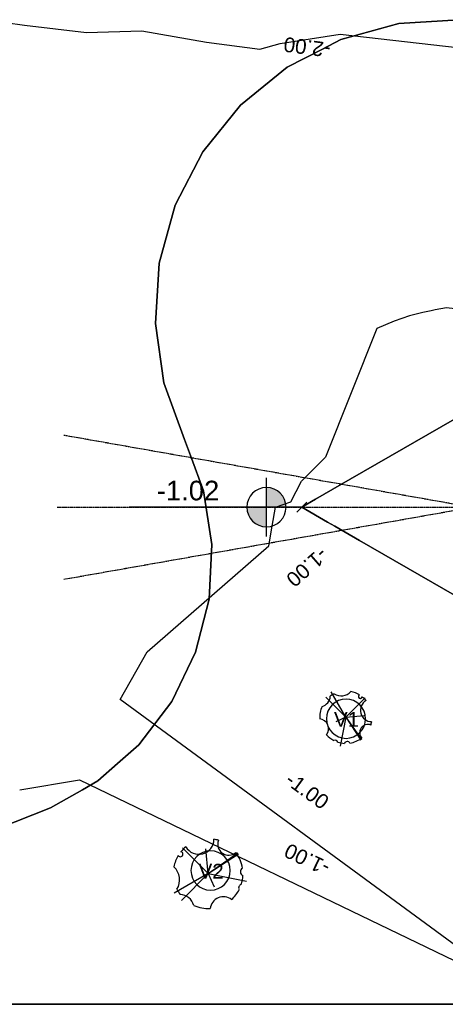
# Model space of a CAD drawing. Extents: x 109676 to 150640, y -94043 to -57043.
# Tile 3 of 39: x 117720 to 120973, y -79342 to -71819. Entities that reach past the tile are written whole.
import ezdxf

# ---------------------------------------------------------------- set-up
doc = ezdxf.new("R2010")
doc.units = 0
doc.linetypes.add('_TRAÇO_-_PONTO', pattern=[16, 12, -2, 0, -2])
for name, color, linetype in [('A-ANNO-DIMS', 1, 'CONTINUOUS'), ('C-TOPO', 2, 'CONTINUOUS'), ('C-TOPO-MAID', 2, 'CONTINUOUS'), ('C-TOPO-MAJR', 2, 'CONTINUOUS'), ('L-PLNT-BEDS', 3, 'CONTINUOUS'), ('L-PLNT-IDEN', 3, 'CONTINUOUS'), ('S-GRID', 1, 'CONTINUOUS')]:
    doc.layers.add(name, color=color, linetype=linetype)
doc.styles.add('ARIAL', font='arial.ttf', dxfattribs={"height": 112.5})
doc.styles.add('ARIAL_1', font='arial.ttf', dxfattribs={"height": 150})

# ---------------------------------------------------------------- blocks, each defined once
blk = doc.blocks.new('RPC_VEGETAÇÃO_-_TROPICAL_0')
at = {"layer": 'L-PLNT-BEDS'}
for q in [(-112.1, 190.7), (-153.1, 149.6), (147.4, 143.7), (141.2, 8.7), (-75.5, -38.8), (-42.9, -224.5), (113.6, -178.4), (119.6, -174.3)]:
    blk.add_line((0.1, -3.6), q, dxfattribs=at)
for centre, radius, start, end in [((-203.5, 160.1), 84.2, 284.57613, 357.80784), ((0.1, -3.6), 200, 116.66959, 126.64874), ((-35.9, 262.8), 102.9, 238.46574, 316.91228), ((0.1, -3.6), 200, 58.80801, 78.70842), ((111.2, 155.1), 14.5, 121.29669, 348.70331), ((0.1, -3.6), 200, 39.64798, 51.19199), ((0.1, -3.6), 200, 155.73523, 183.40242), ((197.2, 49.2), 86.3, 119.9838, 270.0162), ((-210, -91.9), 77.1, 323.3668, 82.22601), ((168.5, -121.5), 62.8, 68.9276, 221.0724), ((0.1, -3.6), 200, 342.74241, 350.35202), ((0.1, -3.6), 200, 222.19039, 242.62092), ((-81.7, -200.8), 22.1, 17.36476, 117.58763), ((0.1, -3.6), 200, 252.33148, 266.99421), ((11, -212), 23.1, 28.15183, 157.84817), ((0.1, -3.6), 200, 279.00579, 307.25759)]:
    blk.add_arc(centre, radius, start, end, dxfattribs=at)
blk = doc.blocks.new('RPC_VEGETAÇÃO_-_TROPICAL_1')
at = {"layer": 'L-PLNT-BEDS'}
for q in [(-149.5, 254.2), (-204.2, 199.5), (196.5, 191.6), (188.3, 11.7), (-100.6, -51.8), (-57.2, -299.3), (151.5, -237.9), (159.4, -232.3)]:
    blk.add_line((0.1, -4.8), q, dxfattribs=at)
for centre, radius, start, end in [((0.1, -4.8), 266.7, 116.66959, 126.64874), ((-47.9, 350.4), 137.2, 238.46574, 316.91228), ((0.1, -4.8), 266.7, 58.80801, 78.70842), ((-271.3, 213.4), 112.3, 284.57613, 357.80784), ((148.2, 206.8), 19.3, 121.29669, 348.70331), ((262.9, 65.6), 115.1, 119.9838, 270.0162), ((0.1, -4.8), 266.7, 39.64798, 51.19199), ((0.1, -4.8), 266.7, 155.73523, 183.40242), ((-280, -122.5), 102.8, 323.3668, 82.22601), ((0.1, -4.8), 266.7, 342.74241, 350.35202), ((224.6, -162), 83.7, 68.9276, 221.0724), ((0.1, -4.8), 266.7, 222.19039, 242.62092), ((0.1, -4.8), 266.7, 279.00579, 307.25759), ((-108.9, -267.7), 29.4, 17.36476, 117.58763), ((0.1, -4.8), 266.7, 252.33148, 266.99421), ((14.7, -282.7), 30.8, 28.15183, 157.84817)]:
    blk.add_arc(centre, radius, start, end, dxfattribs=at)
blk = doc.blocks.new('TAG_-_VEGETAÇÃO_-_MARCA_DE')
at = {"layer": 'L-PLNT-IDEN'}
for start, end in [(360, 180), (180, 360)]:
    blk.add_arc((0, 0), 2, start, end, dxfattribs=at)
blk = doc.blocks.new('SPOT_ELEVATIONS_-_SPOT_ELE')
at = {"layer": 'A-ANNO-DIMS'}
h = blk.add_hatch(color=256, dxfattribs=at)
edge = h.paths.add_edge_path(flags=0)
edge.add_line((0, 0), (-2, 0))
edge.add_arc((0, 0), 2, 90, 180, ccw=False)
edge.add_line((0, 2), (0, 0))
h = blk.add_hatch(color=256, dxfattribs=at)
edge = h.paths.add_edge_path(flags=0)
edge.add_line((0, 0), (2, 0))
edge.add_arc((0, 0), 2, 270, 360, ccw=False)
edge.add_line((0, -2), (0, 0))
for p, q in [((0, -3), (0, 3)), ((-3, 0), (14, 0))]:
    blk.add_line(p, q, dxfattribs=at)
blk.add_circle((0, 0), 2, dxfattribs=at)

msp = doc.modelspace()

# ---------------------------------------------------------------- linework, layer by layer
at = {"layer": 'A-ANNO-DIMS'}
for p, q in [((119876.733, -75543.026, -671.613), (119914.233, -75505.526, -671.613)), ((119544.714, -75543.026, -671.613), (119606.156, -75543.026, -671.613)), ((119876.733, -75543.026, -671.613), (119544.714, -75543.026, -671.613)), ((119876.733, -75543.026, -671.613), (119839.233, -75580.526, -671.613))]:
    msp.add_line(p, q, dxfattribs=at)
at = {"layer": 'C-TOPO'}
for p, q in [((121076.32, -71819.723, -671.613), (120617.529, -71848.642, -671.613)), ((120617.529, -71848.642, -671.613), (121076.32, -71819.723, -671.613)), ((120617.529, -71848.642, -671.613), (120174.393, -71970.979, -671.613)), ((120174.393, -71970.979, -671.613), (120617.529, -71848.642, -671.613)), ((120174.393, -71970.979, -671.613), (120034.569, -72043.026, -671.613)), ((120034.569, -72043.026, -671.613), (120174.393, -71970.979, -671.613)), ((120034.569, -72043.026, -671.613), (119765.749, -72181.538, -671.613)), ((119765.749, -72181.538, -671.613), (120034.569, -72043.026, -671.613)), ((119765.749, -72181.538, -671.613), (119408.924, -72471.381, -671.613)), ((119408.924, -72471.381, -671.613), (119765.749, -72181.538, -671.613)), ((119408.924, -72471.381, -671.613), (119119.081, -72828.206, -671.613)), ((119119.081, -72828.206, -671.613), (119408.924, -72471.381, -671.613)), ((119119.081, -72828.206, -671.613), (118908.517, -73236.855, -671.613)), ((118908.517, -73236.855, -671.613), (119119.081, -72828.206, -671.613)), ((118908.517, -73236.855, -671.613), (118786.181, -73679.986, -671.613)), ((118786.181, -73679.986, -671.613), (118908.517, -73236.855, -671.613)), ((118786.181, -73679.986, -671.613), (118757.261, -74138.782, -671.613)), ((118757.261, -74138.782, -671.613), (118786.181, -73679.986, -671.613)), ((118757.261, -74138.782, -671.613), (118822.988, -74593.768, -671.613)), ((118822.988, -74593.768, -671.613), (118757.261, -74138.782, -671.613)), ((121655.587, -74516.005, -671.613), (120247.263, -75329.095, -671.613)), ((120247.263, -75329.095, -671.613), (121655.587, -74516.005, -671.613)), ((118822.988, -74593.768, -671.613), (118980.569, -75025.625, -671.613)), ((118980.569, -75025.625, -671.613), (118822.988, -74593.768, -671.613)), ((118980.569, -75025.625, -671.613), (119025.431, -75147.474, -671.613)), ((119025.431, -75147.474, -671.613), (118980.569, -75025.625, -671.613)), ((119025.431, -75147.474, -671.613), (119124.764, -75417.234, -671.613)), ((119124.764, -75417.234, -671.613), (119025.431, -75147.474, -671.613)), ((120247.263, -75329.095, -671.613), (119981.977, -75482.262, -671.613)), ((119981.977, -75482.262, -671.613), (120247.263, -75329.095, -671.613)), ((119124.764, -75417.234, -671.613), (119188.063, -75829.716, -671.613)), ((119188.063, -75829.716, -671.613), (119124.764, -75417.234, -671.613)), ((119981.977, -75482.262, -671.613), (119876.737, -75543.026, -671.613)), ((119876.737, -75543.026, -671.613), (119981.977, -75482.262, -671.613)), ((119876.737, -75543.026, -671.613), (120073.711, -75656.749, -671.613)), ((120073.711, -75656.749, -671.613), (119876.737, -75543.026, -671.613)), ((120073.711, -75656.749, -671.613), (120129.819, -75689.147, -671.613)), ((120129.819, -75689.147, -671.613), (120073.711, -75656.749, -671.613)), ((120129.819, -75689.147, -671.613), (120317.799, -75797.676, -671.613)), ((120317.799, -75797.676, -671.613), (120129.819, -75689.147, -671.613)), ((119188.063, -75829.716, -671.613), (119167.934, -76246.541, -671.613)), ((119167.934, -76246.541, -671.613), (119188.063, -75829.716, -671.613)), ((120317.799, -75797.676, -671.613), (121655.587, -76570.047, -671.613)), ((121655.587, -76570.047, -671.613), (120317.799, -75797.676, -671.613)), ((119167.934, -76246.541, -671.613), (119065.177, -76651.005, -671.613)), ((119065.177, -76651.005, -671.613), (119167.934, -76246.541, -671.613)), ((119065.177, -76651.005, -671.613), (118883.905, -77026.894, -671.613)), ((118883.905, -77026.894, -671.613), (119065.177, -76651.005, -671.613)), ((118883.905, -77026.894, -671.613), (118631.399, -77359.143, -671.613)), ((118631.399, -77359.143, -671.613), (118883.905, -77026.894, -671.613)), ((118631.399, -77359.143, -671.613), (118468.116, -77502.469, -671.613)), ((118468.116, -77502.469, -671.613), (118631.399, -77359.143, -671.613)), ((118468.116, -77502.469, -671.613), (118317.763, -77634.438, -671.613)), ((118317.763, -77634.438, -671.613), (118468.116, -77502.469, -671.613)), ((118317.763, -77634.438, -671.613), (118199.779, -77701.969, -671.613)), ((118199.779, -77701.969, -671.613), (118317.763, -77634.438, -671.613)), ((118199.779, -77701.969, -671.613), (117955.58, -77841.737, -671.613)), ((117955.58, -77841.737, -671.613), (118199.779, -77701.969, -671.613)), ((117955.58, -77841.737, -671.613), (117124.626, -78166.875, -671.613)), ((117124.626, -78166.875, -671.613), (117955.58, -77841.737, -671.613)), ((118812.774, -79341.734, -671.613), (110637.25, -79341.734, -671.613)), ((110637.25, -79341.734, -671.613), (118812.774, -79341.734, -671.613)), ((121566.904, -79341.734, -671.613), (118812.774, -79341.734, -671.613)), ((118812.774, -79341.734, -671.613), (121566.904, -79341.734, -671.613))]:
    msp.add_line(p, q, dxfattribs=at)
at = {"layer": 'C-TOPO-MAJR'}
for points in [[(114725.671, -72043.026, -2000), (116190.08, -71894.814, -2000), (116376.845, -71905.591, -2000), (117464.234, -71818.579, -2000), (117757.887, -71860.298, -2000), (118231.112, -71917.209, -2000), (118653.534, -71902.992, -2000), (119147.329, -71989.087, -2000), (119555.001, -72043.026, -2000)], [(119555.001, -72043.026, -2000), (119711.888, -72000.296, -2000), (120169.599, -71929.951, -2000), (121176.015, -72043.026, -2000), (121397.81, -72011.724, -2000)], [(122082.654, -73992.557, -1000), (121176.015, -74043.026, -1000), (120983.529, -74021.399, -1000), (120895.987, -74034.853, -1000), (120865.981, -74043.026, -1000), (120802.615, -74054.755, -1000), (120699.117, -74081.994, -1000), (120583.36, -74121.65, -1000), (120450.467, -74178.159, -1000), (120056.933, -75162.107, -1000)], [(119650.25, -75689.145, -1000), (119676.015, -75543.026, -1000), (119793.876, -75503.014, -1000), (119873.823, -75345.218, -1000), (120056.933, -75162.107, -1000)], [(117720.207, -77701.97, -1000), (118176.483, -77625.904, -1000), (121116.015, -79043.026, -1000), (121176.015, -79043.026, -1000), (121176.015, -78983.026, -1000), (118487.364, -77013.211, -1000), (118695.838, -76647.561, -1000), (119623.92, -75838.468, -1000), (119650.25, -75689.145, -1000)]]:
    msp.add_polyline3d(points, dxfattribs=at)
at = {"layer": 'S-GRID', "linetype": '_TRAÇO_-_PONTO'}
for p, q in [((118056.607, -76094.037, -671.613), (139554.071, -72303.454, -671.613)), ((118056.607, -74992.014, -671.613), (139554.071, -78782.597, -671.613)), ((118007.087, -75543.026, -671.613), (140125.295, -75543.026, -671.613))]:
    msp.add_line(p, q, dxfattribs=at)

# ---------------------------------------------------------------- block references
at = {"layer": 'A-ANNO-DIMS', "extrusion": (0, 0, -1), "xscale": 74.99999999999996, "yscale": 74.99999999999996, "zscale": 74.99999999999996}
msp.add_blockref('SPOT_ELEVATIONS_-_SPOT_ELE', (-119606.156, -75543.026, 671.613), dxfattribs=at)
at = {"layer": 'L-PLNT-BEDS'}
msp.add_blockref('RPC_VEGETAÇÃO_-_TROPICAL_0', (120213.256, -77144.803, -671.613), dxfattribs=at)
at = {"layer": 'L-PLNT-BEDS', "rotation": 89.9999999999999}
msp.add_blockref('RPC_VEGETAÇÃO_-_TROPICAL_1', (119155.585, -78343.253, -671.613), dxfattribs=at)
at = {"layer": 'L-PLNT-IDEN', "xscale": 74.99999999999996, "yscale": 74.99999999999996, "zscale": 74.99999999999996}
for p in [(120214.416, -77159.52, -671.613), (119179.367, -78319.275, -671.613)]:
    msp.add_blockref('TAG_-_VEGETAÇÃO_-_MARCA_DE', p, dxfattribs=at)

# ---------------------------------------------------------------- texts
at = {"layer": 'A-ANNO-DIMS', "insert": (118768.19, -75341.228, -671.613), "char_height": 150, "width": 571.11742, "attachment_point": 1, "style": 'ARIAL_1'}
msp.add_mtext('-1.02', dxfattribs=at)
at = {"layer": 'C-TOPO-MAID', "char_height": 112.5, "width": 533.98807, "attachment_point": 1, "style": 'ARIAL'}
for s, insert, rotation in [(' -2.00 ', (120130.555, -72113.988, -671.613), 172.4629775), (' -1.00 ', (120123.225, -75897.889, -671.613), 221.0816069), (' -1.00 ', (119772.214, -77531.59, -671.613), 323.7719805), (' -1.00 ', (120092.896, -78382.714, -671.613), 154.2616969)]:
    msp.add_mtext(s, dxfattribs=dict(at, insert=insert, rotation=rotation))
at = {"layer": 'L-PLNT-IDEN', "char_height": 112.5, "width": 234.49359, "attachment_point": 1, "style": 'ARIAL'}
for s, insert in [('V1', (120122.205, -77108.643, -671.613)), ('V2', (119087.156, -78268.398, -671.613))]:
    msp.add_mtext(s, dxfattribs=dict(at, insert=insert))

doc.saveas('drawing.dxf')
